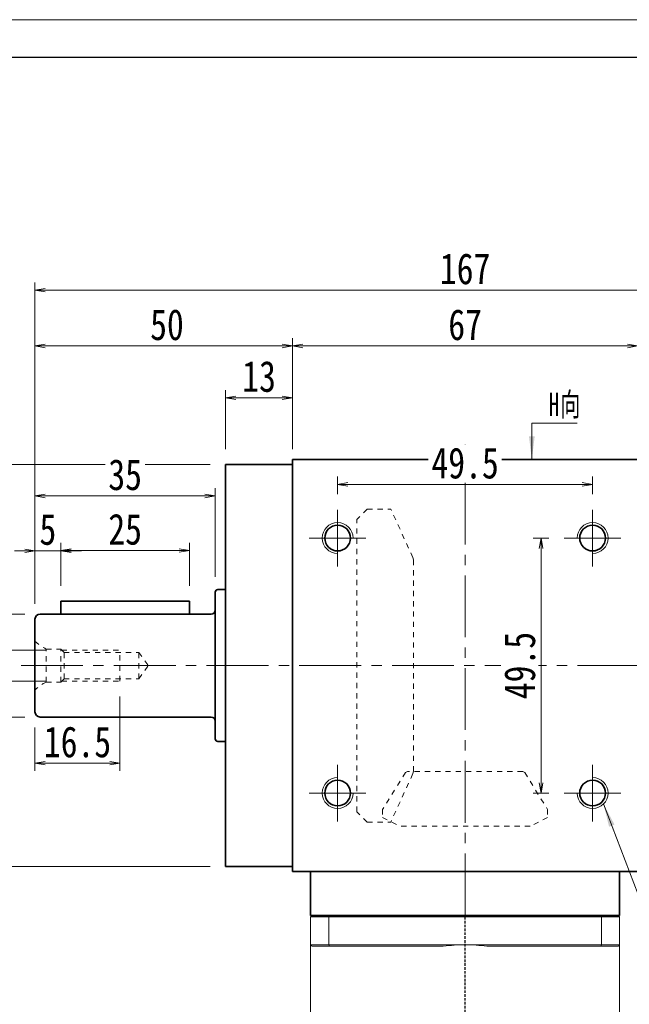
# Model space of a CAD drawing. Header units: millimetres. Extents: x -39 to 592, y -20 to 418.
# Tile 4 of 6: x 65 to 183, y 227 to 418. Entities that reach past the tile are written whole.
import ezdxf

# ---------------------------------------------------------------- set-up
doc = ezdxf.new("R2010")
doc.units = ezdxf.units.MM
for name, pattern in [('DASHED', [0.75, 0.5, -0.25]), ('点画线', [18, 12, -2, 2, -2]), ('虚线', [2, 1, -1])]:
    doc.linetypes.add(name, pattern=pattern)
for name, color, linetype, lineweight in [('EB0_1', 7, 'Continuous', 35), ('中心线层', 1, '点画线', 18), ('图框_外框线', 7, 'Continuous', 18), ('尺寸线层', 3, 'Continuous', 18), ('粗实线层', 7, 'Continuous', 35), ('虚线层_1', 6, '虚线', 18)]:
    doc.layers.add(name, color=color, linetype=linetype, lineweight=lineweight)
doc.styles.add('宋体', font='SimSun.ttf', dxfattribs={"width": 0.8})
doc.styles.add('标准', font='txt', dxfattribs={"width": 0.667})
doc.dimstyles.new('A水平标注$0', dxfattribs={"dimtxt": 3.5, "dimasz": 2, "dimexe": 1.5, "dimexo": 3, "dimgap": 1.1, "dimtad": 1, "dimtoh": 1, "dimdec": 4, "dimdsep": 46, "dimtxsty": '宋体', "dimblk": 'OPEN', "dimcen": 3, "dimclrd": 3, "dimclre": 3, "dimclrt": 6, "dimadec": 0, "dimazin": 0, "dimtm": 1e-09, "dimtfac": 1, "dimtdec": 4, "dimtix": 1, "dimtmove": 0, "dimatfit": 3, "dimldrblk": 'OPEN', "dimfxl": 0, "dimlwd": 13, "dimlwe": 13, "dimarcsym": 0})
doc.dimstyles.new('D直径标注φ25', dxfattribs={"dimtxt": 3.5, "dimasz": 2, "dimexe": 1, "dimexo": 3, "dimtad": 1, "dimtoh": 1, "dimdec": 1, "dimdsep": 46, "dimtxsty": '宋体', "dimblk": 'OPEN', "dimcen": 3, "dimclrd": 3, "dimclre": 3, "dimclrt": 130, "dimadec": 0, "dimazin": 0, "dimtm": 1e-09, "dimtfac": 1, "dimtdec": 1, "dimtmove": 0, "dimatfit": 0, "dimldrblk": 'OPEN', "dimfxl": 0, "dimlwd": 13, "dimlwe": 13, "dimarcsym": 0})
doc.dimstyles.new('螺孔(M8-7H)', dxfattribs={"dimtxt": 3.5, "dimasz": 2, "dimexe": 1.25, "dimexo": 3, "dimtad": 1, "dimtoh": 1, "dimdec": 4, "dimdsep": 46, "dimtxsty": '宋体', "dimblk": 'OPEN', "dimcen": 3, "dimclrd": 3, "dimclre": 3, "dimclrt": 2, "dimadec": 0, "dimazin": 0, "dimtm": 1e-09, "dimtfac": 1, "dimtdec": 4, "dimtmove": 0, "dimatfit": 3, "dimldrblk": 'OPEN', "dimfxl": 0, "dimlwd": 9, "dimlwe": 9, "dimarcsym": 0})

# ---------------------------------------------------------------- blocks, each defined once
blk = doc.blocks.new('_Open')
at = {"color": 0, "linetype": 'ByBlock', "lineweight": -2}
for p, q in [((-1, 0.167), (0, 0)), ((-1, -0.167), (0, 0)), ((0, 0), (-1, 0))]:
    blk.add_line(p, q, dxfattribs=at)
blk = doc.blocks.new('*D13')
at = {"color": 3, "lineweight": 13, "transparency": 16777216}
for p, q in [((101.67, 331.54), (31.86, 331.54)), ((32.86, 329.54), (32.86, 255.54)), ((101.67, 253.54), (31.86, 253.54))]:
    blk.add_line(p, q, dxfattribs=at)
at = {"layer": 'Defpoints', "color": 0, "transparency": 16777216}
for p in [(104.67, 331.54), (32.86, 253.54), (104.67, 253.54)]:
    blk.add_point(p, dxfattribs=at)
at = {"color": 3, "lineweight": 13, "transparency": 16777216, "xscale": 2, "yscale": 2, "zscale": 2}
for p, rotation in [((32.86, 331.54), 90), ((32.86, 253.54), 270)]:
    blk.add_blockref('_Open', p, dxfattribs=dict(at, rotation=rotation))
at = {"color": 130, "transparency": 16777216, "insert": (26.43, 292.54), "char_height": 6, "attachment_point": 5, "rotation": 90, "style": '宋体'}
blk.add_mtext('{\\A1;\\A1;%%C78g6({\\H0.707107x;\\S-0.01^ -0.029;})}', dxfattribs=at)
blk = doc.blocks.new('*D15')
at = {"layer": 'Defpoints', "color": 0, "transparency": 16777216}
for p in [(184.67, 354.58), (117.67, 332.54), (184.67, 332.54)]:
    blk.add_point(p, dxfattribs=at)
at = {"layer": '尺寸线层', "color": 3, "lineweight": 13, "transparency": 16777216}
for p, q in [((117.67, 335.54), (117.67, 356.08)), ((184.67, 335.54), (184.67, 356.08)), ((119.67, 354.58), (182.67, 354.58))]:
    blk.add_line(p, q, dxfattribs=at)
at = {"layer": '尺寸线层', "color": 3, "lineweight": 13, "transparency": 16777216, "xscale": 2, "yscale": 2, "zscale": 2, "rotation": 180}
blk.add_blockref('_Open', (117.67, 354.58), dxfattribs=at)
at = {"layer": '尺寸线层', "color": 3, "lineweight": 13, "transparency": 16777216, "xscale": 2, "yscale": 2, "zscale": 2}
blk.add_blockref('_Open', (184.67, 354.58), dxfattribs=at)
at = {"layer": '尺寸线层', "color": 6, "transparency": 16777216, "insert": (151.17, 358.68), "char_height": 6, "attachment_point": 5, "style": '宋体', "bg_fill": 3, "box_fill_scale": 1.1, "bg_fill_color": 256, "bg_fill_true_color": 13158600, "bg_fill_transparency": 0}
blk.add_mtext('67', dxfattribs=at)
blk = doc.blocks.new('*D18')
at = {"layer": 'Defpoints', "color": 0, "transparency": 16777216}
for p in [(67.67, 354.58), (117.67, 332.54), (67.67, 301.54)]:
    blk.add_point(p, dxfattribs=at)
at = {"layer": '尺寸线层', "color": 3, "lineweight": 13, "transparency": 16777216}
for p, q in [((67.67, 304.54), (67.67, 356.08)), ((117.67, 335.54), (117.67, 356.08)), ((115.67, 354.58), (69.67, 354.58))]:
    blk.add_line(p, q, dxfattribs=at)
at = {"layer": '尺寸线层', "color": 3, "lineweight": 13, "transparency": 16777216, "xscale": 2, "yscale": 2, "zscale": 2, "rotation": 180}
blk.add_blockref('_Open', (67.67, 354.58), dxfattribs=at)
at = {"layer": '尺寸线层', "color": 3, "lineweight": 13, "transparency": 16777216, "xscale": 2, "yscale": 2, "zscale": 2}
blk.add_blockref('_Open', (117.67, 354.58), dxfattribs=at)
at = {"layer": '尺寸线层', "color": 6, "transparency": 16777216, "insert": (93.29, 358.68), "char_height": 6, "attachment_point": 5, "style": '宋体', "bg_fill": 3, "box_fill_scale": 1.1, "bg_fill_color": 256, "bg_fill_true_color": 13158600, "bg_fill_transparency": 0}
blk.add_mtext('50', dxfattribs=at)
blk = doc.blocks.new('*D19')
at = {"layer": 'Defpoints', "color": 0, "transparency": 16777216}
for p in [(104.67, 344.53), (104.67, 331.54), (117.67, 331.54)]:
    blk.add_point(p, dxfattribs=at)
at = {"layer": '尺寸线层', "color": 3, "lineweight": 13, "transparency": 16777216}
for p, q in [((104.67, 334.54), (104.67, 346.03)), ((117.67, 334.54), (117.67, 346.03)), ((115.67, 344.53), (106.67, 344.53))]:
    blk.add_line(p, q, dxfattribs=at)
at = {"layer": '尺寸线层', "color": 3, "lineweight": 13, "transparency": 16777216, "xscale": 2, "yscale": 2, "zscale": 2, "rotation": 180}
blk.add_blockref('_Open', (104.67, 344.53), dxfattribs=at)
at = {"layer": '尺寸线层', "color": 3, "lineweight": 13, "transparency": 16777216, "xscale": 2, "yscale": 2, "zscale": 2}
blk.add_blockref('_Open', (117.67, 344.53), dxfattribs=at)
at = {"layer": '尺寸线层', "color": 6, "transparency": 16777216, "insert": (111.17, 348.63), "char_height": 6, "attachment_point": 5, "style": '宋体', "bg_fill": 3, "box_fill_scale": 1.1, "bg_fill_color": 256, "bg_fill_true_color": 13158600, "bg_fill_transparency": 0}
blk.add_mtext('13', dxfattribs=at)
blk = doc.blocks.new('*D20')
at = {"layer": 'Defpoints', "color": 0, "transparency": 16777216}
for p in [(67.67, 365.43), (67.67, 301.54), (234.67, 301.54)]:
    blk.add_point(p, dxfattribs=at)
at = {"layer": '尺寸线层', "color": 3, "lineweight": 13, "transparency": 16777216}
for p, q in [((67.67, 304.54), (67.67, 366.93)), ((232.67, 365.43), (69.67, 365.43)), ((234.67, 304.54), (234.67, 366.93))]:
    blk.add_line(p, q, dxfattribs=at)
at = {"layer": '尺寸线层', "color": 3, "lineweight": 13, "transparency": 16777216, "xscale": 2, "yscale": 2, "zscale": 2, "rotation": 180}
blk.add_blockref('_Open', (67.67, 365.43), dxfattribs=at)
at = {"layer": '尺寸线层', "color": 3, "lineweight": 13, "transparency": 16777216, "xscale": 2, "yscale": 2, "zscale": 2}
blk.add_blockref('_Open', (234.67, 365.43), dxfattribs=at)
at = {"layer": '尺寸线层', "color": 6, "transparency": 16777216, "insert": (151.17, 369.53), "char_height": 6, "attachment_point": 5, "style": '宋体', "bg_fill": 3, "box_fill_scale": 1.1, "bg_fill_color": 256, "bg_fill_true_color": 13158600, "bg_fill_transparency": 0}
blk.add_mtext('167', dxfattribs=at)
blk = doc.blocks.new('*X5')
at = {"layer": '尺寸线层', "linetype": 'Continuous'}
blk.add_hatch(color=0, dxfattribs=at).paths.add_polyline_path([(-18.15, 36.72), (-16.02, 32.72), (-17.07, 32.32)], flags=0)
at = {"layer": '尺寸线层', "color": 0, "linetype": 'Continuous'}
blk.add_line((-18.15, 36.72), (-4.16, 0), dxfattribs=at)
at = {"layer": '尺寸线层', "color": 0}
for p, q in [((0, 10.07), (38.84, 10.07)), ((0, 0), (0, 10.07)), ((-4.16, 0), (0, 0)), ((0, 0), (38.84, 0))]:
    blk.add_line(p, q, dxfattribs=at)
at = {"layer": '尺寸线层', "color": 0, "insert": (2.25, 0.9), "char_height": 4.5, "width": 73.1847, "attachment_point": 7, "line_spacing_factor": 1.15057, "style": '标准'}
blk.add_mtext('\\T1.1;4-M6x12\\P反面，H向孔位一致', dxfattribs=at)
blk = doc.blocks.new('*X6')
at = {"layer": '尺寸线层', "linetype": 'Continuous'}
blk.add_hatch(color=0, dxfattribs=at).paths.add_polyline_path([(-1.02, -7.05), (-1.58, -2.55), (-0.46, -2.55)], flags=0)
at = {"layer": '尺寸线层', "color": 0, "linetype": 'Continuous'}
blk.add_line((-1.02, -7.05), (-1.02, 0), dxfattribs=at)
at = {"layer": '尺寸线层', "color": 0}
for p, q in [((-1.02, 0), (0, 0)), ((0, 0), (7.75, 0)), ((0, 0), (0, 0))]:
    blk.add_line(p, q, dxfattribs=at)
at = {"layer": '尺寸线层', "color": 0, "insert": (2.25, 0.9), "char_height": 4.5, "width": 10.9936, "attachment_point": 7, "line_spacing_factor": 1.15057, "style": '标准'}
blk.add_mtext('\\T1.1;H向', dxfattribs=at)
blk = doc.blocks.new('*D21')
at = {"layer": 'Defpoints', "color": 0, "transparency": 16777216}
for p in [(175.92, 327.71), (126.42, 322.79), (175.92, 322.79)]:
    blk.add_point(p, dxfattribs=at)
at = {"layer": '尺寸线层', "color": 3, "lineweight": 13, "transparency": 16777216}
for p, q in [((126.42, 325.79), (126.42, 329.21)), ((175.92, 325.79), (175.92, 329.21)), ((128.42, 327.71), (173.92, 327.71))]:
    blk.add_line(p, q, dxfattribs=at)
at = {"layer": '尺寸线层', "color": 3, "lineweight": 13, "transparency": 16777216, "xscale": 2, "yscale": 2, "zscale": 2, "rotation": 180}
blk.add_blockref('_Open', (126.42, 327.71), dxfattribs=at)
at = {"layer": '尺寸线层', "color": 3, "lineweight": 13, "transparency": 16777216, "xscale": 2, "yscale": 2, "zscale": 2}
blk.add_blockref('_Open', (175.92, 327.71), dxfattribs=at)
at = {"layer": '尺寸线层', "color": 6, "transparency": 16777216, "insert": (151.17, 331.81), "char_height": 6, "attachment_point": 5, "style": '宋体', "bg_fill": 3, "box_fill_scale": 1.1, "bg_fill_color": 256, "bg_fill_true_color": 13158600, "bg_fill_transparency": 0}
blk.add_mtext('49.5', dxfattribs=at)
blk = doc.blocks.new('*D22')
at = {"layer": 'Defpoints', "color": 0, "transparency": 16777216}
for p in [(170.42, 317.29), (165.91, 267.79), (170.42, 267.79)]:
    blk.add_point(p, dxfattribs=at)
at = {"layer": '尺寸线层', "color": 3, "lineweight": 13, "transparency": 16777216}
for p, q in [((167.42, 317.29), (164.41, 317.29)), ((165.91, 315.29), (165.91, 269.79)), ((167.42, 267.79), (164.41, 267.79))]:
    blk.add_line(p, q, dxfattribs=at)
at = {"layer": '尺寸线层', "color": 3, "lineweight": 13, "transparency": 16777216, "xscale": 2, "yscale": 2, "zscale": 2}
for p, rotation in [((165.91, 317.29), 90), ((165.91, 267.79), 270)]:
    blk.add_blockref('_Open', p, dxfattribs=dict(at, rotation=rotation))
at = {"layer": '尺寸线层', "color": 6, "transparency": 16777216, "insert": (161.81, 292.54), "char_height": 6, "attachment_point": 5, "rotation": 90, "style": '宋体', "bg_fill": 3, "box_fill_scale": 1.1, "bg_fill_color": 256, "bg_fill_true_color": 13158600, "bg_fill_transparency": 0}
blk.add_mtext('49.5', dxfattribs=at)
blk = doc.blocks.new('*D25')
at = {"layer": 'Defpoints', "color": 0, "transparency": 16777216}
for p in [(84.17, 289.54), (67.67, 283.54), (84.17, 273.59)]:
    blk.add_point(p, dxfattribs=at)
at = {"layer": '尺寸线层', "color": 3, "lineweight": 13, "transparency": 16777216}
for p, q in [((84.17, 286.54), (84.17, 272.09)), ((67.67, 280.54), (67.67, 272.09)), ((69.67, 273.59), (82.17, 273.59))]:
    blk.add_line(p, q, dxfattribs=at)
at = {"layer": '尺寸线层', "color": 3, "lineweight": 13, "transparency": 16777216, "xscale": 2, "yscale": 2, "zscale": 2, "rotation": 180}
blk.add_blockref('_Open', (67.67, 273.59), dxfattribs=at)
at = {"layer": '尺寸线层', "color": 3, "lineweight": 13, "transparency": 16777216, "xscale": 2, "yscale": 2, "zscale": 2}
blk.add_blockref('_Open', (84.17, 273.59), dxfattribs=at)
at = {"layer": '尺寸线层', "color": 6, "transparency": 16777216, "insert": (75.92, 277.69), "char_height": 6, "attachment_point": 5, "style": '宋体', "bg_fill": 3, "box_fill_scale": 1.1, "bg_fill_color": 256, "bg_fill_true_color": 13158600, "bg_fill_transparency": 0}
blk.add_mtext('16.5', dxfattribs=at)
blk = doc.blocks.new('*D26')
at = {"layer": 'Defpoints', "color": 0, "transparency": 16777216}
for p in [(72.87, 295.54), (56.27, 289.54), (72.87, 289.54)]:
    blk.add_point(p, dxfattribs=at)
at = {"layer": '尺寸线层', "color": 3, "lineweight": 9, "transparency": 16777216}
for p, q in [((69.87, 295.54), (55.02, 295.54)), ((56.27, 293.54), (56.27, 291.54)), ((69.87, 289.54), (55.02, 289.54))]:
    blk.add_line(p, q, dxfattribs=at)
at = {"layer": '尺寸线层', "color": 3, "lineweight": 9, "transparency": 16777216, "xscale": 2, "yscale": 2, "zscale": 2}
for p, rotation in [((56.27, 295.54), 90), ((56.27, 289.54), 270)]:
    blk.add_blockref('_Open', p, dxfattribs=dict(at, rotation=rotation))
at = {"layer": '尺寸线层', "color": 2, "transparency": 16777216, "insert": (52.27, 292.54), "char_height": 6, "attachment_point": 5, "rotation": 90, "style": '宋体'}
blk.add_mtext('M6', dxfattribs=at)
blk = doc.blocks.new('*D27')
at = {"color": 3, "lineweight": 13, "transparency": 16777216}
for p, q in [((65.67, 302.54), (45.23, 302.54)), ((46.23, 300.54), (46.23, 284.54)), ((65.67, 282.54), (45.23, 282.54))]:
    blk.add_line(p, q, dxfattribs=at)
at = {"layer": 'Defpoints', "color": 0, "transparency": 16777216}
for p in [(68.67, 302.54), (46.23, 282.54), (68.67, 282.54)]:
    blk.add_point(p, dxfattribs=at)
at = {"color": 3, "lineweight": 13, "transparency": 16777216, "xscale": 2, "yscale": 2, "zscale": 2}
for p, rotation in [((46.23, 302.54), 90), ((46.23, 282.54), 270)]:
    blk.add_blockref('_Open', p, dxfattribs=dict(at, rotation=rotation))
at = {"color": 130, "transparency": 16777216, "insert": (40, 292.54), "char_height": 6, "attachment_point": 5, "rotation": 90, "style": '宋体'}
blk.add_mtext('{\\A1;\\A1;%%C20h6({\\H0.707107x;\\S 0^ -0.013;})}', dxfattribs=at)
blk = doc.blocks.new('*D28')
at = {"layer": 'Defpoints', "color": 0, "transparency": 16777216}
for p in [(67.67, 314.83), (72.67, 305.04), (67.67, 301.54)]:
    blk.add_point(p, dxfattribs=at)
at = {"layer": '尺寸线层', "color": 3, "lineweight": 13, "transparency": 16777216}
for p, q in [((67.67, 304.54), (67.67, 316.33)), ((72.67, 308.04), (72.67, 316.33)), ((65.67, 314.83), (63.67, 314.83)), ((72.67, 314.83), (67.67, 314.83)), ((74.67, 314.83), (76.67, 314.83))]:
    blk.add_line(p, q, dxfattribs=at)
at = {"layer": '尺寸线层', "color": 3, "lineweight": 13, "transparency": 16777216, "xscale": 2, "yscale": 2, "zscale": 2}
blk.add_blockref('_Open', (67.67, 314.83), dxfattribs=at)
at = {"layer": '尺寸线层', "color": 3, "lineweight": 13, "transparency": 16777216, "xscale": 2, "yscale": 2, "zscale": 2, "rotation": 180}
blk.add_blockref('_Open', (72.67, 314.83), dxfattribs=at)
at = {"layer": '尺寸线层', "color": 6, "transparency": 16777216, "insert": (70.17, 318.93), "char_height": 6, "attachment_point": 5, "style": '宋体', "bg_fill": 3, "box_fill_scale": 1.1, "bg_fill_color": 256, "bg_fill_true_color": 13158600, "bg_fill_transparency": 0}
blk.add_mtext('5', dxfattribs=at)
blk = doc.blocks.new('*D29')
at = {"layer": 'Defpoints', "color": 0, "transparency": 16777216}
for p in [(97.67, 314.87), (72.67, 305.04), (97.67, 305.04)]:
    blk.add_point(p, dxfattribs=at)
at = {"layer": '尺寸线层', "color": 3, "lineweight": 13, "transparency": 16777216}
for p, q in [((72.67, 308.04), (72.67, 316.37)), ((97.67, 308.04), (97.67, 316.37)), ((74.67, 314.87), (95.67, 314.87))]:
    blk.add_line(p, q, dxfattribs=at)
at = {"layer": '尺寸线层', "color": 3, "lineweight": 13, "transparency": 16777216, "xscale": 2, "yscale": 2, "zscale": 2, "rotation": 180}
blk.add_blockref('_Open', (72.67, 314.87), dxfattribs=at)
at = {"layer": '尺寸线层', "color": 3, "lineweight": 13, "transparency": 16777216, "xscale": 2, "yscale": 2, "zscale": 2}
blk.add_blockref('_Open', (97.67, 314.87), dxfattribs=at)
at = {"layer": '尺寸线层', "color": 6, "transparency": 16777216, "insert": (85.17, 318.97), "char_height": 6, "attachment_point": 5, "style": '宋体', "bg_fill": 3, "box_fill_scale": 1.1, "bg_fill_color": 256, "bg_fill_true_color": 13158600, "bg_fill_transparency": 0}
blk.add_mtext('25', dxfattribs=at)
blk = doc.blocks.new('*D30')
at = {"layer": 'Defpoints', "color": 0, "transparency": 16777216}
for p in [(102.67, 325.46), (102.67, 306.79), (67.67, 301.54)]:
    blk.add_point(p, dxfattribs=at)
at = {"layer": '尺寸线层', "color": 3, "lineweight": 13, "transparency": 16777216}
for p, q in [((67.67, 304.54), (67.67, 326.96)), ((102.67, 309.79), (102.67, 326.96)), ((69.67, 325.46), (100.67, 325.46))]:
    blk.add_line(p, q, dxfattribs=at)
at = {"layer": '尺寸线层', "color": 3, "lineweight": 13, "transparency": 16777216, "xscale": 2, "yscale": 2, "zscale": 2, "rotation": 180}
blk.add_blockref('_Open', (67.67, 325.46), dxfattribs=at)
at = {"layer": '尺寸线层', "color": 3, "lineweight": 13, "transparency": 16777216, "xscale": 2, "yscale": 2, "zscale": 2}
blk.add_blockref('_Open', (102.67, 325.46), dxfattribs=at)
at = {"layer": '尺寸线层', "color": 6, "transparency": 16777216, "insert": (85.17, 329.56), "char_height": 6, "attachment_point": 5, "style": '宋体', "bg_fill": 3, "box_fill_scale": 1.1, "bg_fill_color": 256, "bg_fill_true_color": 13158600, "bg_fill_transparency": 0}
blk.add_mtext('35', dxfattribs=at)

msp = doc.modelspace()

# ---------------------------------------------------------------- linework, layer by layer
at = {"color": 7, "linetype": 'Continuous', "lineweight": 15}
for p, q in [((121.17287, 243.74132), (124.71536, 243.74132)), ((121.17287, 243.74132), (121.17287, 238.34132)), ((124.82899, 244.04132), (121.47287, 244.04132)), ((124.71536, 243.74132), (177.63039, 243.74132)), ((124.71536, 238.34132), (124.71536, 243.74132)), ((177.51675, 244.04132), (124.82899, 244.04132)), ((180.87287, 244.04132), (177.51675, 244.04132)), ((177.63039, 243.74132), (177.63039, 238.34132)), ((177.63039, 243.74132), (181.17287, 243.74132)), ((181.17287, 238.34132), (181.17287, 243.74132)), ((124.71536, 238.34132), (121.17287, 238.34132)), ((121.47287, 238.04132), (124.82899, 238.04132)), ((151.17287, 238.34132), (124.71536, 238.34132)), ((124.82899, 238.04132), (146.94085, 238.04132)), ((177.63039, 238.34132), (151.17287, 238.34132)), ((155.40489, 238.04132), (177.51675, 238.04132)), ((177.51675, 238.04132), (180.87287, 238.04132)), ((181.17287, 238.34132), (177.63039, 238.34132))]:
    msp.add_line(p, q, dxfattribs=at)
at = {"color": 1, "linetype": 'DASHED'}
msp.add_line((151.17287, 125.48962), (151.17287, 244.04132), dxfattribs=at)
at = {"color": 7, "linetype": 'Continuous', "lineweight": 15}
for start, end in [(90, 98.1096145), (81.8903855, 90)]:
    msp.add_arc((151.17287, 208.34132), 30, start, end, dxfattribs=at)
for points in [[(121.17287, 243.74132), (121.47287, 244.04132)], [(124.71536, 243.74132), (124.82899, 244.04132)], [(177.63039, 243.74132), (177.51675, 244.04132)], [(180.87287, 244.04132), (181.17287, 243.74132)], [(121.17287, 219.49132), (121.17287, 238.34132)], [(121.17287, 238.34132), (121.47287, 238.04132)], [(124.71536, 238.34132), (124.82899, 238.04132)], [(177.51675, 238.04132), (177.63039, 238.34132)], [(180.87287, 238.04132), (181.17287, 238.34132)], [(181.17287, 238.34132), (181.17287, 219.49132)]]:
    msp.add_open_spline(points, degree=1, dxfattribs=at)
at = {"layer": 'EB0_1'}
msp.add_line((181.17287, 244.04132), (121.17287, 244.04132), dxfattribs=at)
msp.add_line((181.17287, 244.04132), (121.17287, 244.04132), dxfattribs=at)
msp.add_line((181.17287, 244.04132), (121.17287, 244.04132), dxfattribs=at)
at = {"layer": '中心线层'}
for p, q in [((151.17287, 244.04132), (151.17287, 335.54132)), ((64.98425, 292.54132), (237.36149, 292.54132)), ((126.42287, 273.29132), (126.42287, 262.29132)), ((175.92287, 273.29132), (175.92287, 262.29132)), ((120.92287, 267.79132), (131.92287, 267.79132)), ((181.42287, 267.79132), (170.42287, 267.79132))]:
    msp.add_line(p, q, dxfattribs=at)
at = {"layer": '图框_外框线', "color": 3}
msp.add_lwpolyline([(-36.35298, -19.75919), (582.58118, -19.75919), (582.58118, 417.91568), (-36.35298, 417.91568)], close=True, dxfattribs=at)
at = {"layer": '图框_外框线', "color": 3, "lineweight": 25}
msp.add_lwpolyline([(0.48833, -12.39093), (575.21291, -12.39093), (575.21291, 410.54742), (0.48833, 410.54742)], close=True, dxfattribs=at)
at = {"layer": '粗实线层'}
for p, q in [((117.67287, 331.54132), (104.67287, 331.54132)), ((104.67287, 331.54132), (104.67287, 253.54132)), ((117.67287, 332.54132), (117.67287, 252.54132)), ((117.67287, 332.54132), (184.67287, 332.54132)), ((102.67287, 278.29132), (102.67287, 306.79132)), ((104.67287, 307.29132), (103.17287, 307.29132)), ((68.67287, 282.54132), (101.87287, 282.54132)), ((104.67287, 277.79132), (103.17287, 277.79132)), ((117.67287, 253.54132), (104.67287, 253.54132)), ((117.67287, 252.54132), (184.67287, 252.54132)), ((121.17287, 244.04132), (121.17287, 252.54132)), ((181.17287, 244.04132), (181.17287, 252.54132))]:
    msp.add_line(p, q, dxfattribs=at)
at = {"layer": '粗实线层', "color": 6, "linetype": '虚线', "lineweight": 18}
for p, q in [((67.67287, 297.29132), (67.67287, 287.79132)), ((69.87287, 289.34132), (69.87287, 295.74132)), ((69.87287, 295.74132), (72.67287, 295.74132)), ((72.67287, 289.34132), (72.67287, 295.74132)), ((72.67287, 295.74132), (73.32287, 295.09132)), ((72.87287, 295.54132), (84.17287, 295.54132)), ((73.32287, 289.99132), (73.32287, 295.09132)), ((73.32287, 295.09132), (87.82019, 295.09132)), ((84.17287, 289.54132), (84.17287, 295.54132)), ((87.82019, 289.99132), (87.82019, 295.09132)), ((87.82019, 295.09132), (89.67287, 292.54132)), ((87.82019, 289.99132), (89.67287, 292.54132)), ((69.87287, 289.34132), (72.67287, 289.34132)), ((72.67287, 289.34132), (73.32287, 289.99132)), ((72.87287, 289.54132), (84.17287, 289.54132)), ((73.32287, 289.99132), (87.82019, 289.99132))]:
    msp.add_line(p, q, dxfattribs=at)
at = {"layer": '粗实线层'}
for centre in [(126.42287, 267.79132), (175.92287, 267.79132)]:
    msp.add_circle(centre, 2.5, dxfattribs=at)
for centre, radius, start, end in [((103.17287, 306.79132), 0.5, 89.9999999, 179.9999999), ((68.67287, 283.54132), 1, 180, 270), ((101.87287, 281.74132), 0.8, 360, 90), ((103.17287, 278.29132), 0.5, 180, 270)]:
    msp.add_arc(centre, radius, start, end, dxfattribs=at)
at = {"layer": '粗实线层', "color": 6, "linetype": '虚线', "lineweight": 18}
for centre, start, end in [((73.31486, 302.96301), 225.150423, 244.5167049), ((73.31486, 282.11964), 115.4832951, 134.849577)]:
    msp.add_arc(centre, 8, start, end, dxfattribs=at)
at = {"layer": '粗实线层', "lineweight": 18}
for centre, start, end in [((126.42287, 267.79132), 90, 360), ((175.92287, 267.79132), 180, 90)]:
    msp.add_arc(centre, 3, start, end, dxfattribs=at)
at = {"layer": '虚线层_1', "linetype": '虚线', "lineweight": 18}
for p, q in [((132.17287, 322.91632), (130.17287, 320.91632)), ((132.17287, 322.91632), (136.75287, 322.91632)), ((141.01947, 313.52505), (136.75287, 322.91632)), ((130.17287, 264.16632), (130.17287, 320.91632)), ((141.12287, 313.04744), (141.01947, 313.52505)), ((141.12287, 272.03521), (141.12287, 313.04744)), ((139.59908, 271.77866), (135.16287, 264.6006)), ((141.01947, 271.55759), (136.75287, 262.16632)), ((139.98051, 271.99132), (139.59908, 271.77866)), ((162.36524, 271.99132), (139.98051, 271.99132)), ((141.01947, 271.55759), (141.12287, 272.03521)), ((162.74667, 271.77866), (162.36524, 271.99132)), ((162.74667, 271.77866), (167.18287, 264.6006)), ((132.17287, 262.16632), (130.17287, 264.16632)), ((135.16287, 264.6006), (135.16287, 263.04426)), ((167.18287, 264.6006), (167.18287, 263.04426)), ((132.17287, 262.16632), (136.75287, 262.16632)), ((135.16287, 263.04426), (138.57276, 261.34132)), ((167.18287, 263.04426), (163.77299, 261.34132)), ((163.77299, 261.34132), (138.57276, 261.34132))]:
    msp.add_line(p, q, dxfattribs=at)

# ---------------------------------------------------------------- block references
at = {"layer": '尺寸线层'}
msp.add_blockref('*X5', (196.19319, 228.94548), dxfattribs=at)

# ---------------------------------------------------------------- dimensions: what is measured, and where the dimension line sits
dim = msp.add_linear_dim(base=(32.85596, 253.54132), p1=(104.67287, 331.54132), p2=(104.67287, 253.54132), angle=270, text='{\\A1;\\A1;%%C78g6({\\H0.707107x;\\S-0.01^ -0.029;})}', dimstyle='D直径标注φ25', override={"dimtxt": 6, "dimgap": 1, "dimpost": 'φ<>', "dimtp": -0.01, "dimtm": 0.029, "dimtdec": 3, "dimtfill": 0})
dim.commit()
dim.dimension.update_dxf_attribs({"geometry": '*D13', "text_midpoint": (32.85596, 292.54132), "dimtype": 160})

# ---------------------------------------------------------------- next in the draw order: dimensions: what is measured, and where the dimension line sits
dim = msp.add_linear_dim(base=(184.67287, 354.57612), p1=(117.67287, 332.54132), p2=(184.67287, 332.54132), dimstyle='A水平标注$0', override={"dimtxt": 6, "dimblk": 'Open', "dimtfill": 1, "dimtfillclr": 256}, dxfattribs=at)
dim.commit()
dim.dimension.update_dxf_attribs({"geometry": '*D15', "text_midpoint": (151.17287, 354.57612), "dimtype": 160})

# ---------------------------------------------------------------- next in the draw order: dimensions: what is measured, and where the dimension line sits
dim = msp.add_linear_dim(base=(67.67287, 354.57612), p1=(117.67287, 332.54132), p2=(67.67287, 301.54132), dimstyle='A水平标注$0', override={"dimtxt": 6, "dimblk": 'Open', "dimtfill": 1, "dimtfillclr": 256}, dxfattribs=at)
dim.commit()
dim.dimension.update_dxf_attribs({"geometry": '*D18', "text_midpoint": (93.28828, 354.57612), "dimtype": 160})

# ---------------------------------------------------------------- next in the draw order: dimensions: what is measured, and where the dimension line sits
dim = msp.add_linear_dim(base=(104.67287, 344.53344), p1=(117.67287, 331.54132), p2=(104.67287, 331.54132), dimstyle='A水平标注$0', override={"dimtxt": 6, "dimblk": 'Open', "dimtfill": 1, "dimtfillclr": 256}, dxfattribs=at)
dim.commit()
dim.dimension.update_dxf_attribs({"geometry": '*D19', "text_midpoint": (111.17287, 344.53344), "dimtype": 160})

# ---------------------------------------------------------------- next in the draw order: dimensions: what is measured, and where the dimension line sits
dim = msp.add_linear_dim(base=(67.67287, 365.4288), p1=(234.67287, 301.54132), p2=(67.67287, 301.54132), dimstyle='A水平标注$0', override={"dimtxt": 6, "dimblk": 'Open', "dimtfill": 1, "dimtfillclr": 256}, dxfattribs=at)
dim.commit()
dim.dimension.update_dxf_attribs({"geometry": '*D20', "text_midpoint": (151.17287, 365.4288), "dimtype": 160})

# ---------------------------------------------------------------- next in the draw order: linework, layer by layer
at = {"layer": '中心线层'}
for p, q in [((126.42287, 311.79132), (126.42287, 322.79132)), ((175.92287, 311.79132), (175.92287, 322.79132)), ((120.92287, 317.29132), (131.92287, 317.29132)), ((181.42287, 317.29132), (170.42287, 317.29132))]:
    msp.add_line(p, q, dxfattribs=at)
at = {"layer": '粗实线层'}
for p, q in [((72.67287, 305.04132), (97.67287, 305.04132)), ((72.67287, 305.04132), (72.67287, 302.54132)), ((97.67287, 305.04132), (97.67287, 302.54132)), ((101.87287, 302.54132), (68.67287, 302.54132)), ((67.67287, 301.54132), (67.67287, 283.54132))]:
    msp.add_line(p, q, dxfattribs=at)
for centre in [(126.42287, 317.29132), (175.92287, 317.29132)]:
    msp.add_circle(centre, 2.5, dxfattribs=at)
at = {"layer": '粗实线层', "lineweight": 18}
for centre, start, end in [((126.42287, 317.29132), 0, 270), ((175.92287, 317.29132), 270, 180)]:
    msp.add_arc(centre, 3, start, end, dxfattribs=at)
at = {"layer": '粗实线层'}
for centre, radius, start, end in [((68.67287, 301.54132), 1, 90.0000006, 179.9999994), ((101.87287, 303.34132), 0.8, 270.0000017, 359.9999997)]:
    msp.add_arc(centre, radius, start, end, dxfattribs=at)

# ---------------------------------------------------------------- next in the draw order: block references
at = {"layer": '尺寸线层'}
msp.add_blockref('*X6', (165.14326, 339.59277), dxfattribs=at)

# ---------------------------------------------------------------- next in the draw order: dimensions: what is measured, and where the dimension line sits
for base, p1, p2, picture, middle in [((175.92287, 327.70866), (126.42287, 322.79132), (175.92287, 322.79132), '*D21', (151.17287, 327.70866)), ((84.17287, 273.59088), (67.67287, 283.54132), (84.17287, 289.54132), '*D25', (75.92287, 273.59088))]:
    dim = msp.add_linear_dim(base=base, p1=p1, p2=p2, dimstyle='A水平标注$0', override={"dimtxt": 6, "dimblk": 'Open', "dimtfill": 1, "dimtfillclr": 256}, dxfattribs=at)
    dim.commit()
    dim.dimension.update_dxf_attribs({"geometry": picture, "text_midpoint": middle, "dimtype": 160})
dim = msp.add_linear_dim(base=(165.90528, 267.79132), p1=(170.42287, 317.29132), p2=(170.42287, 267.79132), angle=270, dimstyle='A水平标注$0', override={"dimtxt": 6, "dimblk": 'Open', "dimtfill": 1, "dimtfillclr": 256}, dxfattribs=at)
dim.commit()
dim.dimension.update_dxf_attribs({"geometry": '*D22', "text_midpoint": (165.90528, 292.54132), "dimtype": 160})

# ---------------------------------------------------------------- next in the draw order: dimensions: what is measured, and where the dimension line sits
dim = msp.add_linear_dim(base=(46.23349, 282.54132), p1=(68.67287, 302.54132), p2=(68.67287, 282.54132), angle=270, text='{\\A1;\\A1;%%C20h6({\\H0.707107x;\\S 0^ -0.013;})}', dimstyle='D直径标注φ25', override={"dimtxt": 6, "dimgap": 1, "dimpost": 'φ<>', "dimtm": 0.013, "dimtdec": 3, "dimtfill": 0})
dim.commit()
dim.dimension.update_dxf_attribs({"geometry": '*D27', "text_midpoint": (46.23349, 292.54132), "dimtype": 160})
dim = msp.add_linear_dim(base=(56.2678, 289.54132), p1=(72.87287, 295.54132), p2=(72.87287, 289.54132), angle=270, text='M<>', dimstyle='螺孔(M8-7H)', override={"dimtxt": 6, "dimgap": 1, "dimpost": '<>', "dimtvp": 0.1, "dimtfill": 0}, dxfattribs=at)
dim.commit()
dim.dimension.update_dxf_attribs({"geometry": '*D26', "text_midpoint": (56.2678, 292.54132), "dimtype": 160})

# ---------------------------------------------------------------- next in the draw order: dimensions: what is measured, and where the dimension line sits
dim = msp.add_linear_dim(base=(67.67287, 314.82629), p1=(72.67287, 305.04132), p2=(67.67287, 301.54132), dimstyle='A水平标注$0', override={"dimtxt": 6, "dimblk": 'Open', "dimtfill": 1, "dimtfillclr": 256}, dxfattribs=at)
dim.commit()
dim.dimension.update_dxf_attribs({"geometry": '*D28', "text_midpoint": (70.17287, 314.82629), "dimtype": 160})

# ---------------------------------------------------------------- next in the draw order: dimensions: what is measured, and where the dimension line sits
dim = msp.add_linear_dim(base=(97.67287, 314.87494), p1=(72.67287, 305.04132), p2=(97.67287, 305.04132), dimstyle='A水平标注$0', override={"dimtxt": 6, "dimblk": 'Open', "dimtfill": 1, "dimtfillclr": 256}, dxfattribs=at)
dim.commit()
dim.dimension.update_dxf_attribs({"geometry": '*D29', "text_midpoint": (85.17287, 314.87494), "dimtype": 160})

# ---------------------------------------------------------------- next in the draw order: dimensions: what is measured, and where the dimension line sits
dim = msp.add_linear_dim(base=(102.67287, 325.46058), p1=(67.67287, 301.54132), p2=(102.67287, 306.79132), angle=0, dimstyle='A水平标注$0', override={"dimtxt": 6, "dimblk": 'Open', "dimtfill": 1, "dimtfillclr": 256}, dxfattribs=at)
dim.commit()
dim.dimension.update_dxf_attribs({"geometry": '*D30', "text_midpoint": (85.17287, 325.46058), "dimtype": 160})

doc.saveas('drawing.dxf')
